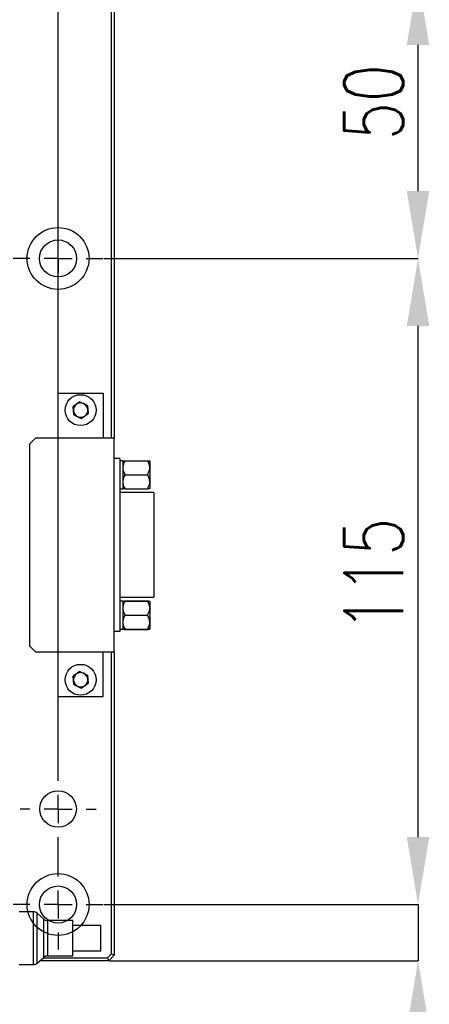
# Model space of a CAD drawing. Header units: millimetres. Extents: x 0 to 376, y -2 to 209.
# Tile 31 of 35: x 325 to 349, y 79 to 137. Entities that reach past the tile are written whole.
import ezdxf

# ---------------------------------------------------------------- set-up
doc = ezdxf.new("R2010")
doc.units = ezdxf.units.MM
doc.layers.add('SLD-0', color=7, linetype='Continuous')
doc.styles.add('SLDTEXTSTYLE1', font='TXT', dxfattribs={"width": 0.75, "bigfont": 'bigfont'})
doc.dimstyles.new('SLDDIMSTYLE0', dxfattribs={"dimtxt": 3.5, "dimasz": 4, "dimexe": 0, "dimexo": 0.0625, "dimgap": 0.875, "dimtad": 1, "dimlfac": 3, "dimrnd": 1e-09, "dimzin": 12, "dimdsep": 46, "dimtxsty": 'SLDTEXTSTYLE1', "dimsah": 1, "dimcen": 0.09, "dimadec": 0, "dimazin": 3, "dimtfac": 1, "dimtofl": 0, "dimtmove": 0, "dimatfit": 3, "dimfxl": 1, "dimfrac": 2, "dimtolj": 1, "dimtzin": 12, "dimarcsym": 0})
doc.dimstyles.new('SLDDIMSTYLE3', dxfattribs={"dimtxt": 3.5, "dimasz": 4, "dimexe": 0, "dimexo": 0.0625, "dimgap": 0.875, "dimtad": 1, "dimlfac": 3, "dimrnd": 1e-09, "dimzin": 12, "dimdsep": 46, "dimtxsty": 'SLDTEXTSTYLE1', "dimsah": 1, "dimcen": 0.09, "dimadec": 0, "dimazin": 3, "dimtfac": 1, "dimtmove": 0, "dimatfit": 0, "dimfxl": 1, "dimfrac": 2, "dimtolj": 1, "dimtzin": 12, "dimarcsym": 0})

# ---------------------------------------------------------------- blocks, each defined once
blk = doc.blocks.new('*D74')
at = {"layer": 'Defpoints', "color": 0, "transparency": 16777216}
for p in [(326.911, 189.135), (246.911, 164.135), (326.911, 120.469)]:
    blk.add_point(p, dxfattribs=at)
at = {"layer": 'SLD-0', "color": 0, "lineweight": -2, "transparency": 16777216}
for p, q in [((246.911, 164.198), (246.911, 189.135)), ((250.911, 189.135), (322.911, 189.135)), ((326.911, 120.531), (326.911, 189.135))]:
    blk.add_line(p, q, dxfattribs=at)
at = {"layer": 'SLD-0', "color": 0, "transparency": 16777216}
for points in [[(250.911, 189.802), (250.911, 188.469), (246.911, 189.135)], [(322.911, 189.802), (322.911, 188.469), (326.911, 189.135)]]:
    blk.add_solid(points, dxfattribs=at)
at = {"layer": 'SLD-0', "color": 0, "transparency": 16777216, "insert": (288.095, 193.51), "char_height": 3.5, "attachment_point": 2, "style": 'SLDTEXTSTYLE1'}
blk.add_mtext('\\A1;240', dxfattribs=at)
blk = doc.blocks.new('*D75')
at = {"layer": 'Defpoints', "color": 0, "transparency": 16777216}
for p in [(329.578, 84.802), (348.247, 84.802), (329.911, 81.469)]:
    blk.add_point(p, dxfattribs=at)
at = {"layer": 'SLD-0', "color": 0, "lineweight": -2, "transparency": 16777216}
for p, q in [((348.247, 88.802), (348.247, 92.802)), ((329.64, 84.802), (348.247, 84.802)), ((348.247, 84.802), (348.247, 81.469)), ((329.974, 81.469), (348.247, 81.469)), ((348.247, 77.469), (348.247, 68.656))]:
    blk.add_line(p, q, dxfattribs=at)
at = {"layer": 'SLD-0', "color": 0, "transparency": 16777216}
for points in [[(347.581, 88.802), (348.914, 88.802), (348.247, 84.802)], [(347.581, 77.469), (348.914, 77.469), (348.247, 81.469)]]:
    blk.add_solid(points, dxfattribs=at)
at = {"layer": 'SLD-0', "color": 0, "transparency": 16777216, "insert": (343.872, 71.063), "char_height": 3.5, "attachment_point": 2, "rotation": 90, "style": 'SLDTEXTSTYLE1'}
blk.add_mtext('\\A1;10', dxfattribs=at)
blk = doc.blocks.new('*D76')
at = {"layer": 'Defpoints', "color": 0, "transparency": 16777216}
for p in [(329.578, 123.135), (348.247, 123.135), (329.578, 84.802)]:
    blk.add_point(p, dxfattribs=at)
at = {"layer": 'SLD-0', "color": 0, "lineweight": -2, "transparency": 16777216}
for p, q in [((329.64, 123.135), (348.247, 123.135)), ((348.247, 88.802), (348.247, 119.135)), ((329.64, 84.802), (348.247, 84.802))]:
    blk.add_line(p, q, dxfattribs=at)
at = {"layer": 'SLD-0', "color": 0, "transparency": 16777216}
for points in [[(347.581, 119.135), (348.914, 119.135), (348.247, 123.135)], [(347.581, 88.802), (348.914, 88.802), (348.247, 84.802)]]:
    blk.add_solid(points, dxfattribs=at)
at = {"layer": 'SLD-0', "color": 0, "transparency": 16777216, "insert": (343.872, 104.366), "char_height": 3.5, "attachment_point": 2, "rotation": 90, "style": 'SLDTEXTSTYLE1'}
blk.add_mtext('\\A1;115', dxfattribs=at)
blk = doc.blocks.new('*D77')
at = {"layer": 'Defpoints', "color": 0, "transparency": 16777216}
for p in [(249.578, 139.802), (348.247, 139.802), (329.578, 123.135)]:
    blk.add_point(p, dxfattribs=at)
at = {"layer": 'SLD-0', "color": 0, "lineweight": -2, "transparency": 16777216}
for p, q in [((249.641, 139.802), (348.247, 139.802)), ((348.247, 127.135), (348.247, 135.802)), ((329.64, 123.135), (348.247, 123.135))]:
    blk.add_line(p, q, dxfattribs=at)
at = {"layer": 'SLD-0', "color": 0, "transparency": 16777216}
for points in [[(347.581, 135.802), (348.914, 135.802), (348.247, 139.802)], [(347.581, 127.135), (348.914, 127.135), (348.247, 123.135)]]:
    blk.add_solid(points, dxfattribs=at)
at = {"layer": 'SLD-0', "color": 0, "transparency": 16777216, "insert": (343.872, 132.412), "char_height": 3.5, "attachment_point": 2, "rotation": 90, "style": 'SLDTEXTSTYLE1'}
blk.add_mtext('\\A1;50', dxfattribs=at)

msp = doc.modelspace()

# ---------------------------------------------------------------- linework, layer by layer
at = {"color": 7, "linetype": 'Continuous', "lineweight": 25}
for p, q in [((330.0778, 112.4688), (330.0778, 164.3998)), ((330.2445, 164.4688), (330.2445, 112.4688)), ((326.9112, 112.4688), (326.9112, 115.1355)), ((326.9112, 115.1355), (329.5778, 115.1355)), ((329.5778, 115.1355), (329.5778, 112.4688)), ((328.2024, 114.6263), (327.7983, 114.3444)), ((328.2024, 114.6263), (328.6485, 114.4174)), ((327.8404, 113.8536), (327.7983, 114.3444)), ((328.2866, 113.6446), (328.6906, 113.9265)), ((328.6485, 114.4174), (328.6906, 113.9265)), ((327.8404, 113.8536), (328.2866, 113.6446)), ((325.5778, 112.4688), (325.2445, 112.1355)), ((329.5778, 112.4688), (325.5778, 112.4688)), ((330.2445, 112.4688), (329.5778, 112.4688)), ((330.2445, 99.8021), (330.2445, 112.4688)), ((325.2445, 100.1355), (325.2445, 112.1355)), ((330.5778, 111.2688), (330.2445, 111.2688)), ((330.5778, 111.2688), (330.5778, 110.6021)), ((330.7445, 111.1355), (330.5778, 111.1355)), ((330.7445, 111.1355), (330.7445, 109.4688)), ((330.7445, 111.1355), (330.7445, 110.7188)), ((330.878, 111.1355), (332.211, 111.1355)), ((332.3445, 111.1355), (332.3445, 110.7188)), ((330.5778, 110.6021), (330.5778, 101.6688)), ((330.7445, 110.7188), (330.7445, 109.8855)), ((332.3445, 110.7188), (332.3445, 109.8855)), ((330.7445, 109.8855), (330.7445, 109.4688)), ((330.878, 110.3021), (332.211, 110.3021)), ((332.3445, 109.8855), (332.3445, 109.4688)), ((330.5778, 109.4688), (330.7445, 109.4688)), ((330.878, 109.4688), (332.211, 109.4688)), ((332.5778, 109.2421), (330.5778, 109.2421)), ((332.5778, 109.2421), (332.5778, 108.2988)), ((332.5778, 108.2988), (332.5778, 103.9855)), ((332.5778, 103.9855), (332.5778, 103.0421)), ((330.5778, 103.0421), (332.5778, 103.0421)), ((330.7445, 102.8021), (330.5778, 102.8021)), ((330.7445, 102.8021), (330.7445, 101.1355)), ((330.7445, 102.8021), (330.7445, 102.3855)), ((330.7445, 102.3855), (330.7445, 101.5521)), ((330.878, 102.8128), (332.211, 102.8128)), ((330.878, 102.8021), (332.211, 102.8021)), ((332.3445, 102.8021), (332.3445, 102.3855)), ((332.3445, 102.3855), (332.3445, 101.5521)), ((330.5778, 101.6688), (330.5778, 101.0021)), ((330.878, 101.9688), (332.211, 101.9688)), ((330.5778, 101.1355), (330.7445, 101.1355)), ((330.7445, 101.5521), (330.7445, 101.1355)), ((330.878, 101.1355), (332.211, 101.1355)), ((330.878, 101.1248), (332.211, 101.1248)), ((332.3445, 101.5521), (332.3445, 101.1355)), ((330.5778, 101.0021), (330.2445, 101.0021)), ((325.2445, 100.1355), (325.5778, 99.8021)), ((325.5778, 99.8021), (329.5778, 99.8021)), ((326.9112, 97.1355), (326.9112, 99.8021)), ((329.5778, 99.8021), (330.2445, 99.8021)), ((329.5778, 97.1355), (329.5778, 99.8021)), ((330.0778, 81.8712), (330.0778, 99.8021)), ((330.2445, 99.8021), (330.2445, 81.8021)), ((328.2024, 98.6263), (327.7983, 98.3444)), ((327.8404, 97.8536), (327.7983, 98.3444)), ((328.2024, 98.6263), (328.6485, 98.4174)), ((328.6485, 98.4174), (328.6906, 97.9265)), ((327.8404, 97.8536), (328.2866, 97.6446)), ((328.2866, 97.6446), (328.6906, 97.9265)), ((326.9112, 97.1355), (329.5778, 97.1355)), ((325.4448, 84.3688), (324.6115, 84.3688)), ((325.4448, 81.2355), (325.4448, 84.3688)), ((325.6667, 81.32), (325.6667, 84.2842)), ((326.0563, 83.9367), (325.6667, 84.2842)), ((326.0563, 81.6675), (326.0563, 83.9367)), ((326.2782, 83.8521), (326.2782, 81.7521)), ((327.7782, 83.8521), (326.2782, 83.8521)), ((327.7782, 81.7521), (327.7782, 83.8521)), ((327.7782, 83.5688), (329.4448, 83.5688)), ((329.4448, 82.0355), (329.4448, 83.5688)), ((329.4448, 82.0355), (327.7782, 82.0355)), ((329.8421, 81.6355), (330.0778, 81.8712)), ((330.2445, 81.8021), (329.9112, 81.4688)), ((330.0778, 81.8712), (330.2445, 81.8021)), ((324.6115, 81.2355), (325.4448, 81.2355)), ((325.6667, 81.32), (326.0563, 81.6675)), ((329.9112, 81.4688), (325.8335, 81.4688)), ((326.0203, 81.6355), (329.8421, 81.6355)), ((326.2782, 81.7521), (327.7782, 81.7521)), ((329.8421, 81.6355), (329.9112, 81.4688))]:
    msp.add_line(p, q, dxfattribs=at)
for centre, radius in [((326.9112, 123.1355), 1.8333), ((326.9112, 123.1355), 1.1), ((328.2445, 114.1355), 0.9167), ((328.2445, 98.1355), 0.9167), ((326.9112, 90.4688), 1.0823), ((326.9112, 84.8021), 1.8333), ((326.9112, 84.8021), 1.1)]:
    msp.add_circle(centre, radius, dxfattribs=at)
for centre, radius, start, end in [((328.2445, 114.1355), 0.4267, 64.902878, 124.902878), ((328.2445, 114.1355), 0.4267, 4.902878, 64.902878), ((328.2445, 114.1355), 0.4267, 124.902878, 184.902878), ((328.2445, 114.1355), 0.4267, 184.902878, 244.902878), ((328.2445, 114.1355), 0.4267, 304.902878, 4.902878), ((328.2445, 114.1355), 0.4267, 244.902878, 304.902878), ((328.2445, 98.1355), 0.4267, 124.902878, 184.902878), ((328.2445, 98.1355), 0.4267, 64.902878, 124.902878), ((328.2445, 98.1355), 0.4267, 4.902878, 64.902878), ((328.2445, 98.1355), 0.4267, 304.902878, 4.902878), ((328.2445, 98.1355), 0.4267, 184.902878, 244.902878), ((328.2445, 98.1355), 0.4267, 244.902878, 304.902878), ((325.4448, 84.0355), 0.3333, 48.265734, 90), ((326.2782, 84.1855), 0.3333, 228.265734, 270), ((325.4448, 81.5688), 0.3333, 270, 311.734266), ((326.2782, 81.4188), 0.3333, 90, 131.734266)]:
    msp.add_arc(centre, radius, start, end, dxfattribs=at)
for points, knots in [([(330.878, 111.1355), (330.8187, 111.0197), (330.7494, 110.8847), (330.7451, 110.7396), (330.7445, 110.7188)], [0, 0, 0, 0, 0.8568409, 1, 1, 1, 1]), ([(330.7445, 111.1355), (330.7551, 111.1355), (330.7731, 111.1355), (330.8475, 111.1355), (330.878, 111.1355)], [0, 0, 0, 0, 0.5896695, 1, 1, 1, 1]), ([(332.3445, 110.7188), (332.3382, 110.7849), (332.3243, 110.9308), (332.251, 111.0631), (332.211, 111.1355)], [0, 0, 0, 0, 0.4527928, 1, 1, 1, 1]), ([(332.211, 111.1355), (332.2415, 111.1355), (332.3159, 111.1355), (332.3339, 111.1355), (332.3445, 111.1355)], [0, 0, 0, 0, 0.4103305, 1, 1, 1, 1]), ([(330.7445, 110.7188), (330.7508, 110.6527), (330.7647, 110.5068), (330.8379, 110.3745), (330.878, 110.3021)], [0, 0, 0, 0, 0.4527928, 1, 1, 1, 1]), ([(332.211, 110.3021), (332.2703, 110.4179), (332.3395, 110.5529), (332.3439, 110.698), (332.3445, 110.7188)], [0, 0, 0, 0, 0.8568409, 1, 1, 1, 1]), ([(330.878, 110.3021), (330.8187, 110.1864), (330.7494, 110.0513), (330.7451, 109.9062), (330.7445, 109.8855)], [0, 0, 0, 0, 0.8568409, 1, 1, 1, 1]), ([(330.7445, 109.8855), (330.7508, 109.8194), (330.7647, 109.6735), (330.8379, 109.5412), (330.878, 109.4688)], [0, 0, 0, 0, 0.4527928, 1, 1, 1, 1]), ([(332.3445, 109.8855), (332.3382, 109.9515), (332.3243, 110.0974), (332.251, 110.2297), (332.211, 110.3021)], [0, 0, 0, 0, 0.4527928, 1, 1, 1, 1]), ([(332.211, 109.4688), (332.2703, 109.5845), (332.3395, 109.7196), (332.3439, 109.8647), (332.3445, 109.8855)], [0, 0, 0, 0, 0.8568409, 1, 1, 1, 1]), ([(330.878, 109.4688), (330.8475, 109.4688), (330.7731, 109.4688), (330.7551, 109.4688), (330.7445, 109.4688)], [0, 0, 0, 0, 0.4103305, 1, 1, 1, 1]), ([(332.3445, 109.4688), (332.3339, 109.4688), (332.3159, 109.4688), (332.2415, 109.4688), (332.211, 109.4688)], [0, 0, 0, 0, 0.5896695, 1, 1, 1, 1]), ([(330.7445, 102.8019), (330.7551, 102.8042), (330.7731, 102.808), (330.8475, 102.8114), (330.878, 102.8128)], [0, 0, 0, 0, 0.5896695, 1, 1, 1, 1]), ([(330.878, 102.8021), (330.8187, 102.6864), (330.7494, 102.5513), (330.7451, 102.4062), (330.7445, 102.3855)], [0, 0, 0, 0, 0.8568409, 1, 1, 1, 1]), ([(330.7445, 102.8021), (330.7551, 102.8021), (330.7731, 102.8021), (330.8475, 102.8021), (330.878, 102.8021)], [0, 0, 0, 0, 0.5896695, 1, 1, 1, 1]), ([(330.7445, 102.3855), (330.7508, 102.3194), (330.7647, 102.1735), (330.8379, 102.0412), (330.878, 101.9688)], [0, 0, 0, 0, 0.4527928, 1, 1, 1, 1]), ([(332.211, 102.8128), (332.2415, 102.8114), (332.3159, 102.808), (332.3339, 102.8042), (332.3445, 102.8019)], [0, 0, 0, 0, 0.4103305, 1, 1, 1, 1]), ([(332.3445, 102.3855), (332.3382, 102.4515), (332.3243, 102.5974), (332.251, 102.7297), (332.211, 102.8021)], [0, 0, 0, 0, 0.4527928, 1, 1, 1, 1]), ([(332.211, 102.8021), (332.2415, 102.8021), (332.3159, 102.8021), (332.3339, 102.8021), (332.3445, 102.8021)], [0, 0, 0, 0, 0.4103305, 1, 1, 1, 1]), ([(332.211, 101.9688), (332.2703, 102.0845), (332.3395, 102.2196), (332.3439, 102.3647), (332.3445, 102.3855)], [0, 0, 0, 0, 0.8568409, 1, 1, 1, 1]), ([(330.878, 101.9688), (330.8187, 101.8531), (330.7494, 101.718), (330.7451, 101.5729), (330.7445, 101.5521)], [0, 0, 0, 0, 0.8568409, 1, 1, 1, 1]), ([(332.3445, 101.5521), (332.3382, 101.6182), (332.3243, 101.7641), (332.251, 101.8964), (332.211, 101.9688)], [0, 0, 0, 0, 0.4527928, 1, 1, 1, 1]), ([(330.7445, 101.5521), (330.7508, 101.4861), (330.7647, 101.3402), (330.8379, 101.2079), (330.878, 101.1355)], [0, 0, 0, 0, 0.4527928, 1, 1, 1, 1]), ([(330.7445, 101.1357), (330.7447, 101.1353), (330.7471, 101.1323), (330.7956, 101.1285), (330.8634, 101.1254), (330.878, 101.1248)], [0, 0, 0, 0, 0.0874924, 0.8033336, 1, 1, 1, 1]), ([(330.878, 101.1355), (330.8475, 101.1355), (330.7731, 101.1355), (330.7551, 101.1355), (330.7445, 101.1355)], [0, 0, 0, 0, 0.4103305, 1, 1, 1, 1]), ([(332.211, 101.1355), (332.2703, 101.2512), (332.3395, 101.3863), (332.3439, 101.5314), (332.3445, 101.5521)], [0, 0, 0, 0, 0.8568409, 1, 1, 1, 1]), ([(332.211, 101.1248), (332.2256, 101.1254), (332.2934, 101.1285), (332.3419, 101.1323), (332.3442, 101.1353), (332.3445, 101.1357)], [0, 0, 0, 0, 0.19666643, 0.91250759, 1, 1, 1, 1]), ([(332.3445, 101.1355), (332.3339, 101.1355), (332.3159, 101.1355), (332.2415, 101.1355), (332.211, 101.1355)], [0, 0, 0, 0, 0.5896695, 1, 1, 1, 1])]:
    msp.add_open_spline(points, degree=3, knots=knots, dxfattribs=at)
at = {"layer": 'SLD-0', "color": 0}
for p, q in [((326.9112, 124.8021), (326.9112, 125.8021)), ((326.9112, 123.1355), (326.9112, 123.9688)), ((325.2445, 123.1355), (324.2445, 123.1355)), ((326.9112, 123.1355), (326.0778, 123.1355)), ((326.9112, 123.1355), (326.9112, 122.3021)), ((326.9112, 123.1355), (327.7445, 123.1355)), ((328.5778, 123.1355), (329.5778, 123.1355)), ((326.9112, 92.1355), (326.9112, 121.4688)), ((326.9112, 90.4688), (326.9112, 91.3021)), ((325.2445, 90.4688), (324.6612, 90.4688)), ((326.9112, 90.4688), (326.0778, 90.4688)), ((326.9112, 90.4688), (326.9112, 89.6355)), ((326.9112, 90.4688), (327.7445, 90.4688)), ((328.5778, 90.4688), (329.1612, 90.4688)), ((326.9112, 86.4688), (326.9112, 88.8021)), ((326.9112, 84.8021), (326.9112, 85.6355)), ((325.2445, 84.8021), (324.2445, 84.8021)), ((326.9112, 84.8021), (326.0778, 84.8021)), ((326.9112, 84.8021), (326.9112, 83.9688)), ((326.9112, 84.8021), (327.7445, 84.8021)), ((328.5778, 84.8021), (329.5778, 84.8021)), ((326.9112, 83.1355), (326.9112, 82.1355))]:
    msp.add_line(p, q, dxfattribs=at)

# ---------------------------------------------------------------- dimensions: what is measured, and where the dimension line sits
at = {"layer": 'SLD-0'}
dim = msp.add_linear_dim(base=(326.9112, 189.1355), p1=(246.9115, 164.1355), p2=(326.9112, 120.4688), dimstyle='SLDDIMSTYLE0', dxfattribs=at)
dim.commit()
dim.dimension.update_dxf_attribs({"geometry": '*D74', "text_midpoint": (288.0951, 189.1355), "dimtype": 160})
for base, p1, p2, dimstyle, picture, middle in [((348.2474, 139.8021), (329.5778, 123.1355), (249.5782, 139.8021), 'SLDDIMSTYLE0', '*D77', (348.2474, 132.4116)), ((348.2474, 123.1355), (329.5778, 84.8021), (329.5778, 123.1355), 'SLDDIMSTYLE0', '*D76', (348.2474, 104.3664)), ((348.2474, 84.8021), (329.9112, 81.4688), (329.5778, 84.8021), 'SLDDIMSTYLE3', '*D75', (348.2474, 71.0625))]:
    dim = msp.add_linear_dim(base=base, p1=p1, p2=p2, angle=90, dimstyle=dimstyle, dxfattribs=at)
    dim.commit()
    dim.dimension.update_dxf_attribs({"geometry": picture, "text_midpoint": middle, "dimtype": 160})

doc.saveas('drawing.dxf')
